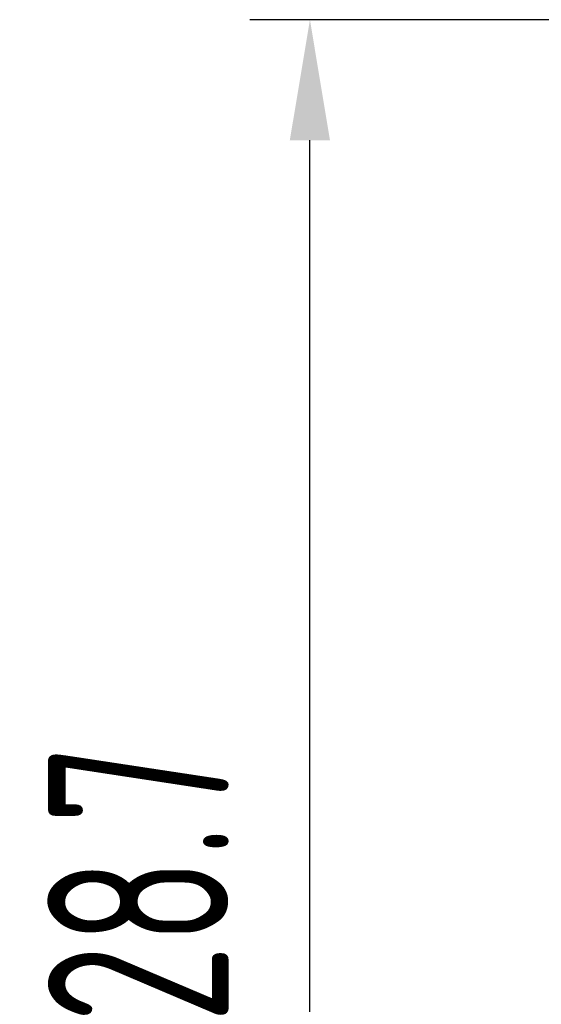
# Model space of a CAD drawing. Header units: millimetres. Extents: x 72 to 239, y 133 to 319.
# Tile 8 of 240: x 83 to 91, y 173 to 189. Entities that reach past the tile are written whole.
import ezdxf

# ---------------------------------------------------------------- set-up
doc = ezdxf.new("R2010")
doc.units = ezdxf.units.MM
doc.header["$LTSCALE"] = 5
doc.header["$PDMODE"] = 3
doc.header["$PDSIZE"] = 0.3125
doc.layers.get('Defpoints').update_dxf_attribs({"linetype": 'CONTINUOUS'})
doc.layers.add('7标注层', color=6, linetype='CONTINUOUS')
doc.styles.add('PC_TEXTSTYLE', font='ISOCP.SHX', dxfattribs={"width": 0.707, "bigfont": 'GBCBIG.SHX'})
doc.dimstyles.new('GB_BALLOON', dxfattribs={"dimtxt": 3, "dimasz": 2, "dimexe": 1, "dimexo": 0, "dimgap": 1.5, "dimtad": 1, "dimdec": 1, "dimdsep": 46, "dimtxsty": 'PC_TEXTSTYLE', "dimcen": 0, "dimclrd": 256, "dimclrt": 256, "dimadec": 0, "dimazin": 2, "dimtp": 0.1, "dimtm": 0.1, "dimtfac": 0.71, "dimtdec": 3, "dimtmove": 0, "dimatfit": 3, "dimfxl": 1, "dimtfill": 1, "dimarcsym": 0})

# ---------------------------------------------------------------- blocks, each defined once
blk = doc.blocks.new('*D22')
at = {"layer": '7标注层', "color": 0, "lineweight": -2}
for p, q in [((96.629, 189.478), (86.434, 189.478)), ((92.462, 160.818), (86.434, 160.818))]:
    blk.add_line(p, q, dxfattribs=at)
at = {"layer": '7标注层', "lineweight": -2}
blk.add_line((87.434, 162.818), (87.434, 187.478), dxfattribs=at)
at = {"layer": '7标注层'}
for points in [[(87.767, 187.478), (87.1, 187.478), (87.434, 189.478)], [(87.1, 162.818), (87.767, 162.818), (87.434, 160.818)]]:
    blk.add_solid(points, dxfattribs=at)
at = {"layer": 'Defpoints', "color": 0}
for p in [(87.434, 189.478), (96.629, 189.478), (92.462, 160.818)]:
    blk.add_point(p, dxfattribs=at)
at = {"layer": '7标注层', "insert": (84.584, 175.148), "char_height": 3, "attachment_point": 5, "rotation": 90, "style": 'PC_TEXTSTYLE', "bg_fill": 3, "box_fill_scale": 1.1, "bg_fill_color": 257, "bg_fill_transparency": 0}
blk.add_mtext('28.7', dxfattribs=at)

msp = doc.modelspace()

# ---------------------------------------------------------------- dimensions: what is measured, and where the dimension line sits
at = {"layer": '7标注层'}
dim = msp.add_linear_dim(base=(87.434, 189.478), p1=(92.462, 160.818), p2=(96.629, 189.478), angle=90, dimstyle='GB_BALLOON', dxfattribs=at)
dim.commit()
dim.dimension.update_dxf_attribs({"geometry": '*D22', "text_midpoint": (84.584, 175.148)})

doc.saveas('drawing.dxf')
